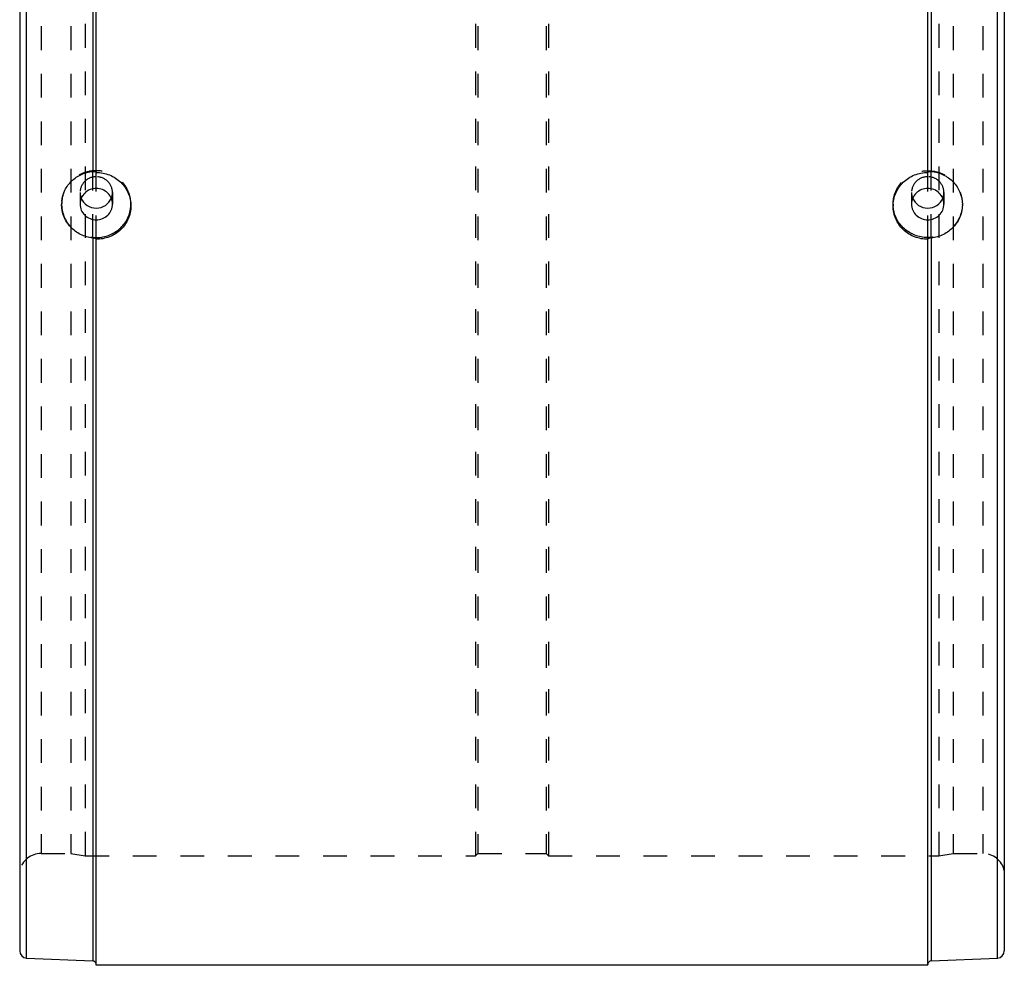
# Model space of a CAD drawing. Header units: millimetres. Extents: x 360 to 640, y 219 to 781.
# Tile 1 of 2: x 365 to 635, y 219 to 478. Entities that reach past the tile are written whole.
import ezdxf

# ---------------------------------------------------------------- set-up
doc = ezdxf.new("R2010")
doc.units = ezdxf.units.MM
doc.header["$LTSCALE"] = 65.185185
doc.linetypes.add('HIDDEN', pattern=[0.2, 0.1, -0.1])
doc.layers.get('0').update_dxf_attribs({"linetype": 'CONTINUOUS'})
doc.layers.add('KOERPER', color=7, linetype='CONTINUOUS')
doc.layers.add('KONST.EL_MIT_GEO', color=7, linetype='CONTINUOUS')

msp = doc.modelspace()

# ---------------------------------------------------------------- linework, layer by layer
at = {"color": 8, "linetype": 'HIDDEN'}
for p, q in [((370.85, 249.65), (379, 249.65)), ((490.65, 249.65), (509.35, 249.65)), ((621, 249.65), (629.15, 249.65))]:
    msp.add_line(p, q, dxfattribs=at)
at = {"layer": 'KOERPER', "color": 7, "linetype": 'Continuous'}
msp.add_line((614, 219), (386, 219), dxfattribs=at)
at = {"layer": 'KONST.EL_MIT_GEO', "color": 7, "linetype": 'Continuous'}
for p, q in [((366.91, 221), (366.91, 779)), ((633.09, 221), (633.09, 779)), ((365, 777), (365, 223)), ((635, 777), (635, 223)), ((385.04, 563.24), (385.04, 436.76)), ((386, 436.49), (386, 563.51)), ((614, 436.49), (614, 563.51)), ((614.96, 563.24), (614.96, 436.76)), ((385.04, 418.5), (385.04, 220.21)), ((386, 219), (386, 418.19)), ((614, 219), (614, 418.19)), ((614.96, 418.5), (614.96, 220.21)), ((366.91, 221), (385.04, 220.21)), ((614.96, 220.21), (633.09, 221))]:
    msp.add_line(p, q, dxfattribs=at)
at = {"layer": 'KONST.EL_MIT_GEO', "color": 8, "linetype": 'HIDDEN'}
for p, q in [((383, 751), (383, 249)), ((490, 751), (490, 249)), ((510, 751), (510, 249)), ((617, 751), (617, 249)), ((370.85, 750.35), (370.85, 249.65)), ((379, 750.35), (379, 249.65)), ((490.65, 750.35), (490.65, 249.65)), ((509.35, 750.35), (509.35, 249.65)), ((621, 750.35), (621, 249.65)), ((629.15, 750.35), (629.15, 249.65)), ((385.04, 418.5), (385.04, 436.76)), ((386, 418.19), (386, 436.49)), ((614, 418.19), (614, 436.49)), ((614.96, 418.5), (614.96, 436.76)), ((381.55, 431), (381.55, 427.79)), ((390.45, 431), (390.45, 427.79)), ((609.55, 431), (609.55, 427.79)), ((618.45, 431), (618.45, 427.79)), ((376.5, 427.79), (376.5, 427.68)), ((395.5, 427.79), (395.5, 427.27)), ((604.5, 427.27), (604.5, 427.79)), ((623.5, 427.68), (623.5, 427.79)), ((379, 249.65), (383, 249)), ((383, 249), (490, 249)), ((490, 249), (490.65, 249.65)), ((509.35, 249.65), (510, 249)), ((510, 249), (617, 249)), ((617, 249), (621, 249.65))]:
    msp.add_line(p, q, dxfattribs=at)
at = {"layer": 'KONST.EL_MIT_GEO', "color": 7, "linetype": 'Continuous'}
for centre, radius, start, end in [((385.34, 427.68), 8.84, 174.1733, 179.989), ((614.75, 427.68), 8.75, 0.0002, 0.7049), ((367, 223), 2, 180, 267.5), ((633, 223), 2, 272.5, 360), ((385, 219.21), 1, 38.8889, 87.5), ((615, 219.21), 1, 92.5, 180)]:
    msp.add_arc(centre, radius, start, end, dxfattribs=at)
at = {"layer": 'KONST.EL_MIT_GEO', "color": 8, "linetype": 'HIDDEN'}
for centre, radius, start, end in [((385.2, 427.79), 8.7, 180.0002, 180.7078), ((386.71, 427.79), 8.79, 356.6181, 358.5988), ((386.78, 427.79), 8.72, 358.5995, 359.9991), ((613.22, 427.79), 8.72, 180.0009, 181.4008), ((613.29, 427.79), 8.79, 181.4015, 183.3819), ((614.8, 427.79), 8.7, 359.2922, 359.9998), ((370.85, 243.65), 6, 90, 166.9971), ((629.15, 243.65), 6, 13.0029, 90), ((385, 219.21), 1, 0, 38.8889)]:
    msp.add_arc(centre, radius, start, end, dxfattribs=at)
for points, knots in [([(395.5, 427.79), (395.5, 428.98), (395, 431.41), (392.87, 434.46), (389.71, 436.49), (386, 437.2), (382.29, 436.49), (379.13, 434.46), (377, 431.41), (376.5, 428.98), (376.5, 427.79)], [0, 0, 0, 0, 0.123007, 0.247168, 0.373007, 0.5, 0.626993, 0.752832, 0.876993, 1, 1, 1, 1]), ([(386, 435.3), (384.87, 435.3), (382.54, 434.42), (381.55, 432.1), (381.55, 431)], [0, 0, 0, 0, 0.506184, 1, 1, 1, 1]), ([(390.45, 431), (390.45, 432.1), (389.46, 434.42), (387.13, 435.3), (386, 435.3)], [0, 0, 0, 0, 0.493816, 1, 1, 1, 1]), ([(604.5, 427.79), (604.5, 428.98), (605, 431.41), (607.13, 434.46), (610.29, 436.49), (614, 437.2), (617.71, 436.49), (620.87, 434.46), (623, 431.41), (623.5, 428.98), (623.5, 427.79)], [0, 0, 0, 0, 0.123007, 0.247168, 0.373007, 0.5, 0.626993, 0.752832, 0.876993, 1, 1, 1, 1]), ([(614, 435.3), (612.87, 435.3), (610.54, 434.42), (609.55, 432.1), (609.55, 431)], [0, 0, 0, 0, 0.506184, 1, 1, 1, 1]), ([(618.45, 431), (618.45, 432.1), (617.46, 434.42), (615.13, 435.3), (614, 435.3)], [0, 0, 0, 0, 0.493816, 1, 1, 1, 1]), ([(376.5, 427.68), (376.52, 426.45), (377.08, 423.95), (379.37, 420.87), (382.7, 418.91), (385.29, 418.56), (386.56, 418.63)], [0, 0, 0, 0, 0.245919, 0.494272, 0.746068, 1, 1, 1, 1]), ([(623.5, 427.68), (623.48, 426.45), (622.92, 423.95), (620.63, 420.87), (617.3, 418.91), (614.71, 418.56), (613.44, 418.63)], [0, 0, 0, 0, 0.245919, 0.494272, 0.746068, 1, 1, 1, 1])]:
    msp.add_open_spline(points, degree=3, knots=knots, dxfattribs=at)
at = {"layer": 'KONST.EL_MIT_GEO', "color": 7, "linetype": 'Continuous'}
for points, knots in [([(376.55, 428.58), (376.65, 429.62), (377.24, 431.69), (379.15, 434.29), (381.85, 436.11), (383.97, 436.66), (385.04, 436.76)], [0, 0, 0, 0, 0.246742, 0.495271, 0.746445, 1, 1, 1, 1]), ([(385.04, 436.76), (385.27, 436.78), (385.58, 436.76), (385.9, 436.67), (386, 436.58), (386, 436.54)], [0, 0, 0, 0, 0.66614, 0.882113, 1, 1, 1, 1]), ([(386, 436.49), (387.23, 436.49), (389.72, 436.01), (392.87, 433.97), (395, 430.9), (395.5, 428.47), (395.5, 427.27)], [0, 0, 0, 0, 0.253629, 0.50535, 0.754047, 1, 1, 1, 1]), ([(604.5, 427.27), (604.5, 428.47), (605, 430.9), (607.13, 433.97), (610.28, 436.01), (612.77, 436.49), (614, 436.49)], [0, 0, 0, 0, 0.245954, 0.49465, 0.746372, 1, 1, 1, 1]), ([(614, 436.54), (614, 436.58), (614.1, 436.67), (614.42, 436.76), (614.73, 436.78), (614.96, 436.76)], [0, 0, 0, 0, 0.117884, 0.333853, 1, 1, 1, 1]), ([(614.96, 436.76), (616.09, 436.66), (618.34, 436.05), (621.15, 434.02), (623.03, 431.14), (623.49, 428.9), (623.5, 427.79)], [0, 0, 0, 0, 0.253759, 0.504938, 0.753339, 1, 1, 1, 1]), ([(386, 432.09), (385.42, 432.09), (384.26, 431.87), (382.78, 430.92), (381.78, 429.49), (381.55, 428.35), (381.55, 427.79)], [0, 0, 0, 0, 0.25399, 0.505661, 0.754016, 1, 1, 1, 1]), ([(390.45, 427.79), (390.45, 428.35), (390.22, 429.49), (389.22, 430.92), (387.74, 431.87), (386.58, 432.09), (386, 432.09)], [0, 0, 0, 0, 0.245984, 0.494339, 0.74601, 1, 1, 1, 1]), ([(614, 432.09), (613.42, 432.09), (612.26, 431.87), (610.78, 430.92), (609.78, 429.49), (609.55, 428.35), (609.55, 427.79)], [0, 0, 0, 0, 0.25399, 0.505661, 0.754016, 1, 1, 1, 1]), ([(618.45, 427.79), (618.45, 428.35), (618.22, 429.49), (617.22, 430.92), (615.74, 431.87), (614.58, 432.09), (614, 432.09)], [0, 0, 0, 0, 0.245984, 0.494339, 0.74601, 1, 1, 1, 1]), ([(385.04, 418.5), (383.89, 418.62), (381.63, 419.28), (378.81, 421.36), (376.94, 424.29), (376.5, 426.56), (376.5, 427.68)], [0, 0, 0, 0, 0.253992, 0.505691, 0.754039, 1, 1, 1, 1]), ([(381.55, 427.79), (381.55, 427.23), (381.78, 426.09), (382.78, 424.66), (384.26, 423.71), (385.42, 423.49), (386, 423.49)], [0, 0, 0, 0, 0.245984, 0.494339, 0.74601, 1, 1, 1, 1]), ([(386, 423.49), (386.58, 423.49), (387.74, 423.71), (389.22, 424.66), (390.22, 426.09), (390.45, 427.23), (390.45, 427.79)], [0, 0, 0, 0, 0.25399, 0.505661, 0.754016, 1, 1, 1, 1]), ([(395.5, 427.27), (395.5, 426.08), (395, 423.65), (392.87, 420.62), (389.71, 418.6), (387.23, 418.14), (386, 418.14)], [0, 0, 0, 0, 0.246061, 0.494006, 0.745562, 1, 1, 1, 1]), ([(386.56, 418.63), (387.7, 418.69), (389.97, 419.23), (392.86, 421.15), (394.86, 423.94), (395.42, 426.17), (395.48, 427.27)], [0, 0, 0, 0, 0.253796, 0.505321, 0.753709, 1, 1, 1, 1]), ([(614, 418.14), (612.77, 418.14), (610.29, 418.6), (607.13, 420.62), (605, 423.65), (604.5, 426.08), (604.5, 427.27)], [0, 0, 0, 0, 0.254437, 0.505993, 0.753938, 1, 1, 1, 1]), ([(613.44, 418.63), (612.3, 418.69), (610.03, 419.23), (607.14, 421.15), (605.14, 423.94), (604.58, 426.17), (604.52, 427.27)], [0, 0, 0, 0, 0.253796, 0.505321, 0.753709, 1, 1, 1, 1]), ([(609.55, 427.79), (609.55, 427.23), (609.78, 426.09), (610.78, 424.66), (612.26, 423.71), (613.42, 423.49), (614, 423.49)], [0, 0, 0, 0, 0.245984, 0.494339, 0.74601, 1, 1, 1, 1]), ([(614, 423.49), (614.58, 423.49), (615.74, 423.71), (617.22, 424.66), (618.22, 426.09), (618.45, 427.23), (618.45, 427.79)], [0, 0, 0, 0, 0.25399, 0.505661, 0.754016, 1, 1, 1, 1]), ([(623.5, 427.68), (623.5, 426.56), (623.06, 424.29), (621.19, 421.36), (618.37, 419.28), (616.11, 418.62), (614.96, 418.5)], [0, 0, 0, 0, 0.245961, 0.49431, 0.746009, 1, 1, 1, 1]), ([(386, 418.19), (386, 418.23), (385.9, 418.32), (385.58, 418.42), (385.27, 418.47), (385.04, 418.5)], [0, 0, 0, 0, 0.116753, 0.332676, 1, 1, 1, 1]), ([(614.96, 418.5), (614.73, 418.47), (614.42, 418.42), (614.1, 418.32), (614, 418.23), (614, 418.19)], [0, 0, 0, 0, 0.66733, 0.88325, 1, 1, 1, 1])]:
    msp.add_open_spline(points, degree=3, knots=knots, dxfattribs=at)
at = {"layer": 'KONST.EL_MIT_GEO', "color": 8, "linetype": 'HIDDEN'}
for points in [[(381.55, 431), (381.55, 430.47), (381.66, 429.93), (381.86, 429.43)], [(390.14, 429.43), (390.34, 429.93), (390.45, 430.47), (390.45, 431)], [(609.55, 431), (609.55, 430.47), (609.66, 429.93), (609.86, 429.43)], [(618.14, 429.43), (618.34, 429.93), (618.45, 430.47), (618.45, 431)]]:
    msp.add_open_spline(points, degree=3, dxfattribs=at)
at = {"layer": 'KONST.EL_MIT_GEO', "color": 7, "linetype": 'Continuous'}
for points in [[(381.86, 429.43), (382.18, 428.64), (382.78, 427.92), (383.5, 427.44)], [(388.5, 427.44), (389.22, 427.92), (389.82, 428.64), (390.14, 429.43)], [(609.86, 429.43), (610.18, 428.64), (610.78, 427.92), (611.5, 427.44)], [(616.5, 427.44), (617.22, 427.92), (617.82, 428.64), (618.14, 429.43)], [(383.5, 427.44), (384.22, 426.97), (385.13, 426.7), (386, 426.7)], [(386, 426.7), (386.87, 426.7), (387.78, 426.97), (388.5, 427.44)], [(611.5, 427.44), (612.22, 426.97), (613.13, 426.7), (614, 426.7)], [(614, 426.7), (614.87, 426.7), (615.78, 426.97), (616.5, 427.44)]]:
    msp.add_open_spline(points, degree=3, dxfattribs=at)

doc.saveas('drawing.dxf')
